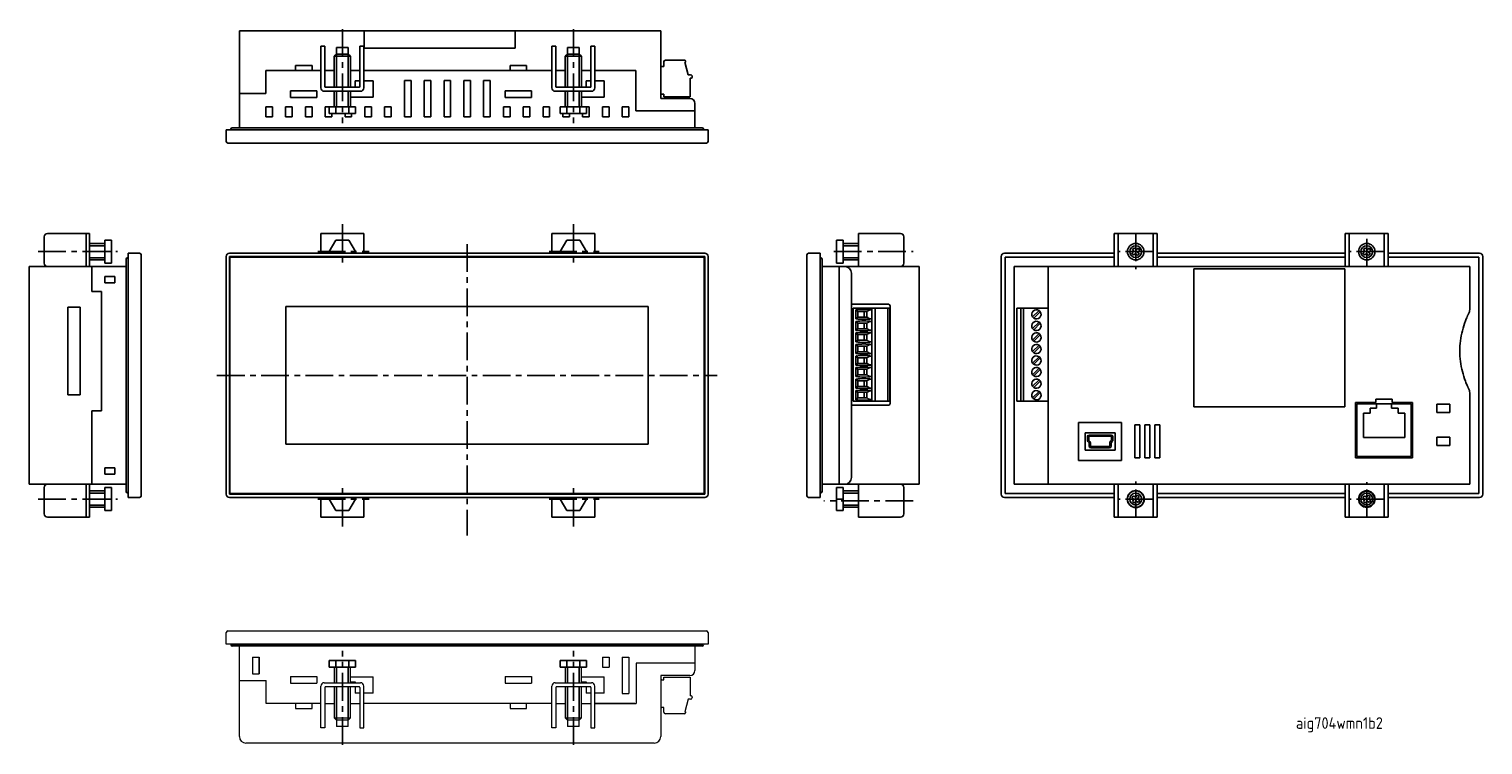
# Model space of a CAD drawing. Header units: millimetres. Extents: x 365 to 806, y 35 to 252.
import ezdxf

# ---------------------------------------------------------------- set-up
doc = ezdxf.new("R2010")
doc.units = ezdxf.units.MM
doc.linetypes.add('CENTER', pattern=[13.421505, 8.388441, -1.677688, 1.677688, -1.677688])
doc.layers.get('0').update_dxf_attribs({"plot": 0})
doc.styles.get("Standard").update_dxf_attribs({"font": 'isocp.shx', "bigfont": 'extfont.shx'})

msp = doc.modelspace()

# ---------------------------------------------------------------- linework, layer by layer
for p, q in [((429.18, 221.88), (429.18, 251.28)), ((429.18, 251.28), (556.88, 251.28)), ((466.98, 251.28), (466.98, 249.8)), ((512.78, 246.08), (512.78, 251.28)), ((556.88, 251.28), (556.88, 230.78)), ((466.98, 249.8), (466.98, 246.08)), ((455.08, 246.68), (453.88, 246.68)), ((453.88, 246.68), (453.88, 233.98)), ((455.08, 234.38), (455.08, 246.68)), ((458.58, 244.28), (457.88, 243.58)), ((457.88, 243.58), (457.88, 234.18)), ((462.88, 243.58), (457.88, 243.58)), ((458.58, 246.28), (458.58, 244.28)), ((458.58, 246.28), (462.18, 246.28)), ((458.58, 244.28), (462.18, 244.28)), ((462.18, 244.28), (462.18, 246.28)), ((462.88, 243.58), (462.18, 244.28)), ((462.88, 234.18), (462.88, 243.58)), ((465.68, 246.68), (466.88, 246.68)), ((465.68, 234.38), (465.68, 246.68)), ((466.88, 246.68), (466.88, 233.98)), ((512.78, 246.08), (466.98, 246.08)), ((525.08, 246.68), (523.88, 246.68)), ((523.88, 246.68), (523.88, 233.98)), ((525.08, 234.38), (525.08, 246.68)), ((528.58, 244.28), (527.88, 243.58)), ((527.88, 243.58), (527.88, 234.18)), ((532.88, 243.58), (527.88, 243.58)), ((528.58, 246.28), (528.58, 244.28)), ((528.58, 246.28), (532.18, 246.28)), ((528.58, 244.28), (532.18, 244.28)), ((532.18, 244.28), (532.18, 246.28)), ((532.88, 243.58), (532.18, 244.28)), ((532.88, 234.18), (532.88, 243.58)), ((535.68, 246.68), (536.88, 246.68)), ((535.68, 234.38), (535.68, 246.68)), ((536.88, 246.68), (536.88, 233.98)), ((564.08, 242.38), (558.28, 242.38)), ((437.18, 232.28), (437.18, 239.28)), ((437.18, 239.28), (453.88, 239.28)), ((446.18, 240.78), (451.18, 240.78)), ((446.18, 239.28), (446.18, 240.78)), ((451.18, 240.78), (451.18, 239.28)), ((455.08, 239.28), (457.88, 239.28)), ((462.88, 239.28), (465.68, 239.28)), ((466.88, 239.28), (523.88, 239.28)), ((511.18, 240.78), (516.18, 240.78)), ((511.18, 239.28), (511.18, 240.78)), ((516.18, 240.78), (516.18, 239.28)), ((525.08, 239.28), (527.88, 239.28)), ((532.88, 239.28), (535.68, 239.28)), ((536.88, 239.28), (549.28, 239.28)), ((549.28, 239.28), (549.28, 227.08)), ((557.78, 240.48), (556.88, 240.48)), ((557.78, 241.88), (557.78, 240.48)), ((564.38, 241.78), (564.16, 241.78)), ((565.18, 237.98), (564.16, 241.78)), ((564.38, 242.08), (564.38, 241.78)), ((565.18, 237.98), (565.88, 237.98)), ((455.28, 234.18), (465.48, 234.18)), ((465.68, 236.18), (464.23, 236.18)), ((464.23, 234.18), (464.23, 236.18)), ((469.73, 236.18), (466.88, 236.18)), ((469.73, 236.18), (469.73, 231.18)), ((479.18, 236.28), (479.18, 225.28)), ((479.18, 236.28), (481.18, 236.28)), ((481.18, 236.28), (481.18, 225.28)), ((485.18, 236.28), (485.18, 225.28)), ((485.18, 236.28), (487.18, 236.28)), ((487.18, 236.28), (487.18, 225.28)), ((491.18, 236.28), (491.18, 225.28)), ((491.18, 236.28), (493.18, 236.28)), ((493.18, 236.28), (493.18, 225.28)), ((497.18, 236.28), (497.18, 225.28)), ((497.18, 236.28), (499.18, 236.28)), ((499.18, 236.28), (499.18, 225.28)), ((503.18, 236.28), (503.18, 225.28)), ((503.18, 236.28), (505.18, 236.28)), ((505.18, 236.28), (505.18, 225.28)), ((525.28, 234.18), (535.48, 234.18)), ((535.68, 236.18), (534.23, 236.18)), ((534.23, 234.18), (534.23, 236.18)), ((539.73, 236.18), (536.88, 236.18)), ((539.73, 236.18), (539.73, 231.18)), ((565.78, 236.98), (566.08, 236.98)), ((565.78, 231.28), (565.78, 236.98)), ((566.38, 237.48), (566.38, 237.28)), ((437.18, 232.28), (429.18, 232.28)), ((444.68, 231.08), (444.68, 233.08)), ((452.68, 233.08), (444.68, 233.08)), ((444.68, 231.08), (452.68, 231.08)), ((444.73, 231.08), (444.69, 231.18)), ((452.67, 231.18), (452.64, 231.08)), ((452.68, 231.08), (452.68, 233.08)), ((465.88, 232.98), (454.88, 232.98)), ((457.88, 232.98), (457.88, 228.28)), ((462.88, 228.28), (462.88, 232.98)), ((462.88, 231.18), (469.73, 231.18)), ((509.68, 231.08), (509.68, 233.08)), ((517.68, 233.08), (509.68, 233.08)), ((509.68, 231.08), (517.68, 231.08)), ((517.67, 231.18), (517.64, 231.08)), ((517.68, 231.08), (517.68, 233.08)), ((535.88, 232.98), (524.88, 232.98)), ((527.88, 232.98), (527.88, 228.28)), ((532.88, 228.28), (532.88, 232.98)), ((532.88, 231.18), (539.73, 231.18)), ((556.88, 230.78), (565.68, 230.78)), ((557.78, 232.08), (557.18, 232.08)), ((557.78, 232.08), (557.78, 231.28)), ((565.78, 231.28), (557.78, 231.28)), ((567.18, 229.28), (567.18, 227.08)), ((437.18, 228.28), (437.18, 225.28)), ((437.18, 228.28), (439.18, 228.28)), ((437.18, 225.28), (439.18, 225.28)), ((439.18, 228.28), (439.18, 225.28)), ((443.18, 228.28), (443.18, 225.28)), ((443.18, 228.28), (445.18, 228.28)), ((443.18, 225.28), (445.18, 225.28)), ((445.18, 228.28), (445.18, 225.28)), ((449.18, 228.28), (449.18, 225.28)), ((449.18, 228.28), (451.18, 228.28)), ((449.18, 225.28), (451.18, 225.28)), ((451.18, 228.28), (451.18, 225.28)), ((455.18, 228.28), (464.38, 228.28)), ((455.18, 228.28), (455.18, 225.28)), ((455.18, 225.28), (457.18, 225.28)), ((456.38, 228.28), (456.38, 226.28)), ((456.38, 226.28), (458.4, 226.28)), ((457.18, 226.28), (457.18, 225.28)), ((458.4, 228.28), (458.4, 226.28)), ((458.4, 226.28), (462.36, 226.28)), ((461.18, 226.28), (461.18, 225.28)), ((461.18, 225.28), (463.18, 225.28)), ((462.36, 228.28), (462.36, 226.28)), ((462.36, 226.28), (464.38, 226.28)), ((463.18, 226.28), (463.18, 225.28)), ((464.38, 228.28), (464.38, 226.28)), ((467.18, 228.28), (467.18, 225.28)), ((467.18, 228.28), (469.18, 228.28)), ((467.18, 225.28), (469.18, 225.28)), ((469.18, 228.28), (469.18, 225.28)), ((473.18, 228.28), (473.18, 225.28)), ((473.18, 228.28), (475.18, 228.28)), ((473.18, 225.28), (475.18, 225.28)), ((475.18, 228.28), (475.18, 225.28)), ((479.18, 225.28), (481.18, 225.28)), ((485.18, 225.28), (487.18, 225.28)), ((491.18, 225.28), (493.18, 225.28)), ((497.18, 225.28), (499.18, 225.28)), ((503.18, 225.28), (505.18, 225.28)), ((509.18, 228.28), (509.18, 225.28)), ((509.18, 228.28), (511.18, 228.28)), ((509.18, 225.28), (511.18, 225.28)), ((511.18, 228.28), (511.18, 225.28)), ((515.18, 228.28), (515.18, 225.28)), ((515.18, 228.28), (517.18, 228.28)), ((515.18, 225.28), (517.18, 225.28)), ((517.18, 228.28), (517.18, 225.28)), ((521.18, 228.28), (521.18, 225.28)), ((521.18, 228.28), (523.18, 228.28)), ((521.18, 225.28), (523.18, 225.28)), ((523.18, 228.28), (523.18, 225.28)), ((526.38, 228.28), (526.38, 226.28)), ((526.38, 228.28), (528.4, 228.28)), ((526.38, 226.28), (528.4, 226.28)), ((526.72, 228.28), (535.18, 228.28)), ((527.18, 226.28), (527.18, 225.28)), ((527.18, 225.28), (529.18, 225.28)), ((528.4, 228.28), (528.4, 226.28)), ((528.4, 226.28), (532.36, 226.28)), ((529.18, 226.28), (529.18, 225.28)), ((532.36, 228.28), (532.36, 226.28)), ((532.36, 228.28), (534.38, 228.28)), ((532.36, 226.28), (534.38, 226.28)), ((533.18, 226.28), (533.18, 225.28)), ((533.18, 225.28), (535.18, 225.28)), ((534.38, 228.28), (534.38, 226.28)), ((535.18, 228.28), (535.18, 225.28)), ((539.18, 228.28), (539.18, 225.28)), ((539.18, 228.28), (541.18, 228.28)), ((539.18, 225.28), (541.18, 225.28)), ((541.18, 228.28), (541.18, 225.28)), ((545.18, 228.28), (545.18, 225.28)), ((545.18, 228.28), (547.18, 228.28)), ((545.18, 225.28), (547.18, 225.28)), ((547.18, 228.28), (547.18, 225.28)), ((567.18, 227.08), (549.28, 227.08)), ((567.18, 227.08), (567.18, 221.88)), ((571.18, 221.28), (425.18, 221.28)), ((425.18, 217.78), (425.18, 221.28)), ((426.58, 221.48), (426.58, 221.28)), ((426.98, 221.88), (569.38, 221.88)), ((569.78, 221.48), (569.78, 221.28)), ((571.18, 221.28), (571.18, 217.78)), ((425.68, 217.28), (570.68, 217.28)), ((371.05, 189.87), (383.75, 189.87)), ((382.75, 189.87), (382.75, 179.87)), ((383.75, 179.87), (383.75, 189.87)), ((453.88, 189.87), (466.88, 189.87)), ((453.88, 189.87), (453.88, 183.87)), ((466.88, 189.87), (466.88, 183.87)), ((523.88, 189.87), (536.88, 189.87)), ((523.88, 189.87), (523.88, 183.87)), ((536.88, 189.87), (536.88, 183.87)), ((629.53, 189.87), (616.83, 189.87)), ((616.83, 179.87), (616.83, 189.87)), ((694.29, 179.87), (694.29, 189.87)), ((707.29, 189.87), (694.29, 189.87)), ((695.49, 179.87), (695.49, 189.87)), ((706.09, 179.87), (706.09, 189.87)), ((707.29, 179.87), (707.29, 189.87)), ((764.29, 179.87), (764.29, 189.87)), ((777.29, 189.87), (764.29, 189.87)), ((765.49, 179.87), (765.49, 189.87)), ((776.09, 179.87), (776.09, 189.87)), ((777.29, 179.87), (777.29, 189.87)), ((370.05, 180.87), (370.05, 188.87)), ((388.45, 186.87), (383.75, 186.87)), ((390.45, 187.87), (388.45, 187.87)), ((388.45, 187.87), (388.45, 180.87)), ((390.45, 187.87), (390.45, 180.87)), ((456.38, 184.37), (458.4, 187.87)), ((458.4, 187.87), (462.36, 187.87)), ((462.36, 187.87), (464.38, 184.37)), ((526.38, 184.37), (528.4, 187.87)), ((528.4, 187.87), (532.36, 187.87)), ((532.36, 187.87), (534.38, 184.37)), ((612.13, 187.87), (610.13, 187.87)), ((610.13, 187.87), (610.13, 180.87)), ((612.13, 187.87), (612.13, 180.87)), ((616.83, 186.87), (612.13, 186.87)), ((630.53, 180.87), (630.53, 188.87)), ((699.76, 185.1), (700.41, 185.57)), ((699.76, 185.1), (700.23, 184.45)), ((700.41, 185.57), (700.88, 184.93)), ((700.88, 184.93), (701.52, 185.4)), ((701.52, 185.4), (702, 184.75)), ((769.76, 185.1), (770.41, 185.57)), ((769.76, 185.1), (770.23, 184.45)), ((770.41, 185.57), (770.88, 184.93)), ((770.88, 184.93), (771.52, 185.4)), ((771.52, 185.4), (772, 184.75)), ((383.75, 181.87), (388.45, 181.87)), ((390.45, 184.37), (388.45, 184.37)), ((390.45, 180.87), (388.45, 180.87)), ((394.85, 111.67), (394.85, 182.07)), ((395.25, 182.47), (395.45, 182.56)), ((395.45, 109.87), (395.45, 183.87)), ((395.45, 183.87), (398.95, 183.87)), ((399.45, 183.37), (399.45, 110.37)), ((425.18, 110.87), (425.18, 182.87)), ((426.18, 183.87), (570.18, 183.87)), ((570.18, 182.87), (426.18, 182.87)), ((426.18, 182.87), (426.18, 110.87)), ((570.03, 182.72), (426.33, 182.72)), ((426.33, 182.72), (426.33, 111.02)), ((456.67, 183.87), (456.38, 184.37)), ((464.38, 184.37), (464.09, 183.87)), ((526.67, 183.87), (526.38, 184.37)), ((534.38, 184.37), (534.09, 183.87)), ((570.03, 111.02), (570.03, 182.72)), ((570.18, 110.87), (570.18, 182.87)), ((571.18, 182.87), (571.18, 110.87)), ((601.13, 110.37), (601.13, 183.37)), ((601.63, 183.87), (605.13, 183.87)), ((605.13, 109.87), (605.13, 183.87)), ((605.33, 182.47), (605.13, 182.56)), ((605.73, 182.07), (605.73, 111.67)), ((612.13, 184.37), (610.13, 184.37)), ((612.13, 180.87), (610.13, 180.87)), ((612.13, 181.87), (616.83, 181.87)), ((659.99, 182.87), (659.99, 110.87)), ((660.99, 183.87), (694.29, 183.87)), ((694.29, 182.67), (661.19, 182.67)), ((661.19, 182.67), (661.19, 111.07)), ((699.59, 183.98), (700.23, 184.45)), ((699.59, 183.98), (700.06, 183.33)), ((700.06, 183.33), (700.71, 183.81)), ((700.71, 183.81), (701.18, 183.16)), ((701.18, 183.16), (701.82, 183.64)), ((701.35, 184.28), (702, 184.75)), ((701.35, 184.28), (701.82, 183.64)), ((707.29, 183.87), (764.29, 183.87)), ((764.29, 182.67), (707.29, 182.67)), ((769.59, 183.98), (770.23, 184.45)), ((769.59, 183.98), (770.06, 183.33)), ((770.06, 183.33), (770.71, 183.81)), ((770.71, 183.81), (771.18, 183.16)), ((771.18, 183.16), (771.82, 183.64)), ((771.35, 184.28), (772, 184.75)), ((771.35, 184.28), (771.82, 183.64)), ((777.29, 183.87), (804.99, 183.87)), ((804.79, 182.67), (777.29, 182.67)), ((804.79, 111.07), (804.79, 182.67)), ((805.99, 110.87), (805.99, 182.87)), ((365.45, 179.87), (394.85, 179.87)), ((365.45, 179.87), (365.45, 113.87)), ((384.45, 179.87), (384.45, 177.87)), ((384.45, 177.87), (384.45, 172.32)), ((384.45, 172.32), (384.45, 177.87)), ((388.45, 176.87), (391.45, 176.87)), ((388.45, 176.87), (388.45, 174.87)), ((391.45, 176.87), (391.45, 174.87)), ((605.73, 179.87), (635.13, 179.87)), ((610.93, 179.87), (610.93, 113.87)), ((614.63, 177.87), (614.63, 115.87)), ((635.13, 179.87), (635.13, 113.87)), ((663.99, 179.87), (801.99, 179.87)), ((663.99, 113.87), (663.99, 179.87)), ((674.29, 113.87), (674.29, 179.87)), ((718.39, 179.12), (718.39, 137.37)), ((718.39, 179.12), (764.19, 179.12)), ((764.19, 137.37), (764.19, 179.12)), ((801.99, 179.87), (801.99, 166.83)), ((387.35, 172.32), (384.45, 172.32)), ((387.35, 172.32), (387.35, 136.12)), ((388.45, 174.87), (391.45, 174.87)), ((377.2, 167.52), (377.2, 140.92)), ((377.2, 167.52), (380.9, 167.52)), ((380.9, 167.52), (380.9, 140.92)), ((553.08, 167.77), (443.28, 167.77)), ((443.28, 167.77), (443.28, 125.97)), ((553.08, 125.97), (553.08, 167.77)), ((610.93, 126.17), (610.93, 167.57)), ((625.83, 168.42), (614.63, 168.42)), ((626.33, 138.32), (626.33, 167.92)), ((615.13, 167.22), (626.23, 167.22)), ((615.13, 139.02), (615.13, 167.22)), ((615.99, 164), (615.99, 166.73)), ((615.99, 160.5), (615.99, 163.23)), ((616.49, 166.23), (616.35, 166.59)), ((616.35, 164.14), (616.49, 164.51)), ((616.49, 162.73), (616.35, 163.09)), ((616.53, 166.23), (616.53, 164.51)), ((618.53, 164.51), (618.53, 166.23)), ((619.28, 166.23), (619.28, 164.51)), ((620.09, 166.62), (620.58, 166.71)), ((620.58, 164.02), (620.09, 164.11)), ((620.09, 163.12), (620.58, 163.21)), ((620.83, 167.22), (620.83, 139.02)), ((621.83, 167.22), (621.83, 139.02)), ((625.63, 139.02), (625.63, 167.22)), ((626.23, 167.22), (626.23, 139.02)), ((664.79, 167.22), (674.29, 167.22)), ((664.79, 167.22), (664.79, 139.02)), ((665.99, 167.22), (665.99, 139.02)), ((666.79, 167.22), (666.79, 139.02)), ((671.49, 166.52), (669.54, 164.57)), ((671.49, 163.02), (669.54, 161.07)), ((669.9, 164.22), (671.84, 166.16)), ((801.99, 166.83), (801.99, 166.72)), ((615.99, 157), (615.99, 159.73)), ((616.35, 160.64), (616.49, 161.01)), ((616.49, 159.23), (616.35, 159.59)), ((616.53, 162.73), (616.53, 161.01)), ((616.53, 159.23), (616.53, 157.51)), ((618.53, 161.01), (618.53, 162.73)), ((618.53, 157.51), (618.53, 159.23)), ((619.28, 162.73), (619.28, 161.01)), ((619.28, 159.23), (619.28, 157.51)), ((620.58, 160.52), (620.09, 160.61)), ((620.09, 159.62), (620.58, 159.71)), ((671.49, 159.52), (669.54, 157.57)), ((669.9, 160.72), (671.84, 162.66)), ((669.9, 157.22), (671.84, 159.16)), ((615.99, 153.5), (615.99, 156.23)), ((616.35, 157.14), (616.49, 157.51)), ((616.49, 155.73), (616.35, 156.09)), ((616.53, 155.73), (616.53, 154.01)), ((618.53, 154.01), (618.53, 155.73)), ((619.28, 155.73), (619.28, 154.01)), ((620.58, 157.02), (620.09, 157.11)), ((620.09, 156.12), (620.58, 156.21)), ((671.49, 156.02), (669.54, 154.07)), ((669.9, 153.72), (671.84, 155.66)), ((615.99, 150), (615.99, 152.73)), ((616.35, 153.64), (616.49, 154.01)), ((616.49, 152.23), (616.35, 152.59)), ((616.35, 150.14), (616.49, 150.51)), ((616.53, 152.23), (616.53, 150.51)), ((618.53, 150.51), (618.53, 152.23)), ((619.28, 152.23), (619.28, 150.51)), ((620.58, 153.52), (620.09, 153.61)), ((620.09, 152.62), (620.58, 152.71)), ((620.58, 150.02), (620.09, 150.11)), ((671.49, 152.52), (669.54, 150.57)), ((669.9, 150.22), (671.84, 152.16)), ((615.99, 146.5), (615.99, 149.23)), ((615.99, 143), (615.99, 145.73)), ((616.49, 148.73), (616.35, 149.09)), ((616.35, 146.64), (616.49, 147.01)), ((616.49, 145.23), (616.35, 145.59)), ((616.53, 148.73), (616.53, 147.01)), ((618.53, 147.01), (618.53, 148.73)), ((619.28, 148.73), (619.28, 147.01)), ((620.09, 149.12), (620.58, 149.21)), ((620.58, 146.52), (620.09, 146.61)), ((620.09, 145.62), (620.58, 145.71)), ((671.49, 149.02), (669.54, 147.07)), ((671.49, 145.52), (669.54, 143.57)), ((669.9, 146.72), (671.84, 148.66)), ((615.99, 139.5), (615.99, 142.23)), ((616.35, 143.14), (616.49, 143.51)), ((616.49, 141.73), (616.35, 142.09)), ((616.53, 145.23), (616.53, 143.51)), ((616.53, 141.73), (616.53, 140.01)), ((618.53, 143.51), (618.53, 145.23)), ((618.53, 140.01), (618.53, 141.73)), ((619.28, 145.23), (619.28, 143.51)), ((619.28, 141.73), (619.28, 140.01)), ((620.58, 143.02), (620.09, 143.11)), ((620.09, 142.12), (620.58, 142.21)), ((671.49, 142.02), (669.54, 140.07)), ((669.9, 143.22), (671.84, 145.16)), ((669.9, 139.72), (671.84, 141.66)), ((801.99, 141.72), (801.99, 141.6)), ((801.99, 141.61), (801.99, 113.87)), ((377.2, 140.92), (380.9, 140.92)), ((614.63, 137.82), (625.83, 137.82)), ((615.13, 139.02), (626.23, 139.02)), ((616.35, 139.64), (616.49, 140.01)), ((620.58, 139.52), (620.09, 139.61)), ((664.79, 139.02), (674.29, 139.02)), ((718.39, 137.37), (764.19, 137.37)), ((773.54, 138.67), (767.39, 138.67)), ((767.39, 138.67), (767.39, 121.87)), ((767.79, 138.27), (767.79, 122.27)), ((784.29, 138.27), (767.79, 138.27)), ((771.79, 136.91), (771.79, 135.41)), ((773.79, 136.91), (771.79, 136.91)), ((773.54, 139.67), (773.54, 138.67)), ((778.54, 139.67), (773.54, 139.67)), ((773.79, 138.27), (773.79, 136.91)), ((778.29, 136.91), (778.29, 138.27)), ((780.29, 136.91), (778.29, 136.91)), ((778.54, 138.67), (778.54, 139.67)), ((784.69, 138.67), (778.54, 138.67)), ((780.29, 135.41), (780.29, 136.91)), ((784.29, 122.27), (784.29, 138.27)), ((784.69, 121.87), (784.69, 138.67)), ((795.99, 138.12), (791.99, 138.12)), ((791.99, 138.12), (791.99, 135.62)), ((795.99, 135.62), (795.99, 138.12)), ((384.45, 136.12), (384.45, 113.87)), ((384.45, 136.12), (384.45, 113.87)), ((384.45, 136.12), (387.35, 136.12)), ((696.49, 132.59), (683.49, 132.59)), ((683.49, 132.59), (683.49, 121.09)), ((696.49, 121.09), (696.49, 132.59)), ((771.79, 135.41), (769.79, 135.41)), ((769.79, 135.41), (769.79, 128.02)), ((782.29, 135.41), (780.29, 135.41)), ((782.29, 128.02), (782.29, 135.41)), ((791.99, 135.62), (795.99, 135.62)), ((685.44, 129.49), (685.44, 124.19)), ((694.54, 129.49), (685.44, 129.49)), ((686.14, 128.29), (686.14, 127.22)), ((686.54, 128.29), (686.54, 127.22)), ((693.34, 128.79), (686.64, 128.79)), ((693.34, 128.39), (686.64, 128.39)), ((693.44, 127.22), (693.44, 128.29)), ((693.84, 127.22), (693.84, 128.29)), ((694.54, 124.19), (694.54, 129.49)), ((702.04, 131.87), (700.54, 131.87)), ((700.54, 131.87), (700.54, 121.87)), ((702.04, 121.87), (702.04, 131.87)), ((705.04, 131.87), (703.54, 131.87)), ((703.54, 131.87), (703.54, 121.87)), ((705.04, 121.87), (705.04, 131.87)), ((708.04, 131.87), (706.54, 131.87)), ((706.54, 131.87), (706.54, 121.87)), ((708.04, 121.87), (708.04, 131.87)), ((769.79, 128.02), (782.29, 128.02)), ((795.99, 128.12), (791.99, 128.12)), ((791.99, 128.12), (791.99, 125.62)), ((795.99, 125.62), (795.99, 128.12)), ((443.28, 125.97), (553.08, 125.97)), ((685.44, 124.19), (694.54, 124.19)), ((686.62, 126.54), (686.29, 126.87)), ((686.9, 126.82), (686.57, 127.15)), ((686.65, 125.39), (686.65, 126.47)), ((687.05, 125.39), (687.05, 126.47)), ((687.15, 125.29), (692.84, 125.29)), ((687.15, 124.89), (689.98, 124.89)), ((689.98, 124.89), (690, 124.89)), ((690, 124.89), (692.84, 124.89)), ((692.94, 126.47), (692.94, 125.39)), ((693.42, 127.15), (693.09, 126.82)), ((693.34, 126.47), (693.34, 125.39)), ((693.7, 126.87), (693.37, 126.54)), ((791.99, 125.62), (795.99, 125.62)), ((683.49, 121.09), (696.49, 121.09)), ((700.54, 121.87), (702.04, 121.87)), ((703.54, 121.87), (705.04, 121.87)), ((706.54, 121.87), (708.04, 121.87)), ((767.39, 121.87), (784.69, 121.87)), ((767.79, 122.27), (784.29, 122.27)), ((388.45, 118.87), (391.45, 118.87)), ((388.45, 118.87), (388.45, 116.87)), ((388.45, 116.87), (391.45, 116.87)), ((391.45, 118.87), (391.45, 116.87)), ((394.85, 113.87), (365.45, 113.87)), ((370.05, 112.87), (370.05, 104.87)), ((382.75, 103.87), (382.75, 113.87)), ((383.75, 113.87), (383.75, 103.87)), ((388.45, 111.87), (383.75, 111.87)), ((390.45, 112.87), (388.45, 112.87)), ((388.45, 112.87), (388.45, 109.37)), ((390.45, 112.87), (390.45, 109.37)), ((395.45, 111.18), (395.25, 111.27)), ((426.18, 110.87), (570.18, 110.87)), ((426.33, 111.02), (570.03, 111.02)), ((605.13, 111.18), (605.33, 111.27)), ((635.13, 113.87), (605.73, 113.87)), ((612.13, 112.87), (610.13, 112.87)), ((610.13, 112.87), (610.13, 105.87)), ((612.13, 112.87), (612.13, 105.87)), ((616.83, 111.87), (612.13, 111.87)), ((616.83, 113.87), (616.83, 103.87)), ((630.53, 112.87), (630.53, 104.87)), ((661.19, 111.07), (694.29, 111.07)), ((801.99, 113.87), (663.99, 113.87)), ((694.29, 113.87), (694.29, 103.87)), ((695.49, 103.87), (695.49, 113.87)), ((700.06, 110.4), (699.59, 109.75)), ((700.06, 110.4), (700.71, 109.93)), ((701.18, 110.57), (700.71, 109.93)), ((701.18, 110.57), (701.82, 110.1)), ((706.09, 103.87), (706.09, 113.87)), ((707.29, 113.87), (707.29, 103.87)), ((707.29, 111.07), (764.29, 111.07)), ((764.29, 113.87), (764.29, 103.87)), ((765.49, 113.87), (765.49, 103.87)), ((770.06, 110.4), (769.59, 109.75)), ((770.06, 110.4), (770.71, 109.93)), ((771.18, 110.57), (770.71, 109.93)), ((771.18, 110.57), (771.82, 110.1)), ((776.09, 113.87), (776.09, 103.87)), ((777.29, 113.87), (777.29, 103.87)), ((777.29, 111.07), (804.79, 111.07)), ((383.75, 106.87), (388.45, 106.87)), ((390.45, 109.37), (388.45, 109.37)), ((388.45, 109.37), (388.45, 105.87)), ((390.45, 105.87), (388.45, 105.87)), ((390.45, 109.37), (390.45, 105.87)), ((398.95, 109.87), (395.45, 109.87)), ((570.18, 109.87), (426.18, 109.87)), ((453.88, 103.87), (453.88, 109.87)), ((456.38, 109.37), (456.67, 109.87)), ((458.4, 105.87), (456.38, 109.37)), ((462.36, 105.87), (458.4, 105.87)), ((464.38, 109.37), (462.36, 105.87)), ((464.09, 109.87), (464.38, 109.37)), ((466.88, 103.87), (466.88, 109.87)), ((523.88, 103.87), (523.88, 109.87)), ((526.38, 109.37), (526.67, 109.87)), ((528.4, 105.87), (526.38, 109.37)), ((532.36, 105.87), (528.4, 105.87)), ((534.38, 109.37), (532.36, 105.87)), ((534.09, 109.87), (534.38, 109.37)), ((536.88, 103.87), (536.88, 109.87)), ((605.13, 109.87), (601.63, 109.87)), ((612.13, 109.37), (610.13, 109.37)), ((612.13, 105.87), (610.13, 105.87)), ((612.13, 106.87), (616.83, 106.87)), ((660.99, 109.87), (694.29, 109.87)), ((699.59, 109.75), (700.23, 109.28)), ((700.23, 109.28), (699.76, 108.64)), ((699.76, 108.64), (700.41, 108.16)), ((700.88, 108.81), (700.41, 108.16)), ((700.88, 108.81), (701.52, 108.33)), ((701.82, 110.1), (701.35, 109.45)), ((701.35, 109.45), (702, 108.98)), ((702, 108.98), (701.52, 108.33)), ((707.29, 109.87), (764.29, 109.87)), ((769.59, 109.75), (770.23, 109.28)), ((770.23, 109.28), (769.76, 108.64)), ((769.76, 108.64), (770.41, 108.16)), ((770.88, 108.81), (770.41, 108.16)), ((770.88, 108.81), (771.52, 108.33)), ((771.82, 110.1), (771.35, 109.45)), ((771.35, 109.45), (772, 108.98)), ((772, 108.98), (771.52, 108.33)), ((777.29, 109.87), (804.99, 109.87)), ((371.05, 103.87), (383.75, 103.87)), ((466.88, 103.87), (453.88, 103.87)), ((536.88, 103.87), (523.88, 103.87)), ((629.53, 103.87), (616.83, 103.87)), ((694.29, 103.87), (707.29, 103.87)), ((764.29, 103.87), (777.29, 103.87)), ((435.18, 61.4), (435.18, 56.4)), ((456.38, 60.4), (456.38, 58.4)), ((456.38, 60.4), (458.4, 60.4)), ((456.38, 58.4), (458.4, 58.4)), ((458.4, 60.4), (458.4, 58.4)), ((458.4, 60.4), (462.36, 60.4)), ((458.4, 58.4), (462.36, 58.4)), ((462.36, 60.4), (462.36, 58.4)), ((462.36, 60.4), (464.38, 60.4)), ((462.36, 58.4), (464.38, 58.4)), ((464.38, 60.4), (464.38, 58.4)), ((526.38, 60.4), (526.38, 58.4)), ((526.38, 60.4), (528.4, 60.4)), ((526.38, 58.4), (528.4, 58.4)), ((528.4, 60.4), (528.4, 58.4)), ((528.4, 60.4), (532.36, 60.4)), ((528.4, 58.4), (532.36, 58.4)), ((532.36, 60.4), (532.36, 58.4)), ((532.36, 60.4), (534.38, 60.4)), ((532.36, 58.4), (534.38, 58.4)), ((534.38, 60.4), (534.38, 58.4))]:
    msp.add_line(p, q)
at = {"color": 4, "linetype": 'CENTER'}
for p, q in [((460.38, 251.84), (460.38, 223.32)), ((530.38, 251.84), (530.38, 223.32)), ((460.38, 192.66), (460.38, 181.07)), ((530.38, 192.66), (530.38, 181.07)), ((700.79, 189.87), (700.79, 179.07)), ((770.79, 179.87), (770.79, 189.66)), ((498.18, 186.66), (498.18, 98.37)), ((368.22, 184.37), (392.24, 184.37)), ((452.92, 184.37), (468.47, 184.37)), ((523.01, 184.37), (538.2, 184.37)), ((609.33, 184.37), (633.32, 184.37)), ((706.09, 184.37), (695.5, 184.37)), ((776.09, 184.37), (765.5, 184.37)), ((422.39, 146.87), (573.98, 146.87)), ((700.79, 103.87), (700.79, 114.74)), ((460.38, 101.07), (460.38, 112.66)), ((530.38, 101.07), (530.38, 112.66)), ((770.79, 103.87), (770.79, 114.53)), ((368.22, 109.37), (392.24, 109.37)), ((452.92, 109.37), (468.47, 109.37)), ((523.01, 109.37), (538.2, 109.37)), ((633.32, 108.87), (606.24, 108.87)), ((706.09, 109.37), (695.41, 109.37)), ((776.09, 109.37), (765.63, 109.37)), ((460.38, 34.84), (460.38, 63.36)), ((530.38, 34.84), (530.38, 63.36))]:
    msp.add_line(p, q, dxfattribs=at)
at = {"color": 2}
for p, q in [((458.58, 244.28), (458.58, 234.18)), ((462.18, 244.28), (462.18, 234.18)), ((528.58, 244.28), (528.58, 234.18)), ((532.18, 244.28), (532.18, 234.18)), ((458.58, 232.98), (458.58, 228.28)), ((462.18, 232.98), (462.18, 228.28)), ((528.58, 232.98), (528.58, 228.28)), ((532.18, 232.98), (532.18, 228.28)), ((388.45, 186.13), (383.75, 186.13)), ((616.83, 186.13), (612.13, 186.13)), ((388.45, 182.53), (383.75, 182.53)), ((616.83, 182.53), (612.13, 182.53)), ((388.45, 111.13), (383.75, 111.13)), ((616.83, 111.13), (612.13, 111.13)), ((388.45, 107.53), (383.75, 107.53)), ((616.83, 107.53), (612.13, 107.53)), ((458.58, 53.7), (458.58, 58.4)), ((462.18, 53.7), (462.18, 58.4)), ((528.58, 53.7), (528.58, 58.4)), ((532.18, 53.7), (532.18, 58.4)), ((458.58, 42.4), (458.58, 52.5)), ((462.18, 42.4), (462.18, 52.5)), ((528.58, 42.4), (528.58, 52.5)), ((532.18, 42.4), (532.18, 52.5))]:
    msp.add_line(p, q, dxfattribs=at)
at = {"lineweight": 15}
for p, q in [((425.18, 65.4), (425.18, 68.9)), ((425.68, 69.4), (570.68, 69.4)), ((571.18, 68.9), (571.18, 65.4)), ((571.18, 65.4), (425.18, 65.4)), ((426.49, 65.4), (426.58, 65.2)), ((569.78, 65.2), (426.58, 65.2)), ((569.38, 64.8), (426.98, 64.8)), ((429.18, 37.4), (429.18, 64.8)), ((567.18, 64.8), (567.18, 57.4)), ((569.87, 65.4), (569.78, 65.2)), ((433.18, 61.4), (435.18, 61.4)), ((433.18, 61.4), (433.18, 56.4)), ((457.88, 58.4), (457.88, 53.7)), ((462.88, 53.7), (462.88, 58.4)), ((527.88, 58.4), (527.88, 53.7)), ((532.88, 53.7), (532.88, 58.4)), ((539.18, 61.4), (539.18, 58.4)), ((539.18, 61.4), (541.18, 61.4)), ((539.18, 58.4), (541.18, 58.4)), ((541.18, 61.4), (541.18, 58.4)), ((545.18, 61.4), (545.18, 50.4)), ((545.18, 61.4), (547.18, 61.4)), ((547.18, 61.4), (547.18, 50.4)), ((549.38, 59.6), (549.38, 47.4)), ((567.18, 59.6), (549.38, 59.6)), ((429.18, 54.4), (437.28, 54.4)), ((433.18, 56.4), (435.18, 56.4)), ((437.28, 47.4), (437.28, 54.4)), ((444.68, 55.6), (452.68, 55.6)), ((444.68, 55.6), (444.68, 53.6)), ((444.68, 53.6), (452.68, 53.6)), ((452.68, 55.6), (452.68, 53.6)), ((454.88, 53.7), (465.88, 53.7)), ((462.88, 55.5), (469.73, 55.5)), ((462.88, 54), (464.23, 54)), ((464.23, 54), (464.23, 53.7)), ((469.73, 50.5), (469.73, 55.5)), ((509.68, 55.6), (517.68, 55.6)), ((509.68, 55.6), (509.68, 53.6)), ((509.68, 53.6), (517.68, 53.6)), ((517.68, 55.6), (517.68, 53.6)), ((524.88, 53.7), (535.88, 53.7)), ((532.88, 55.5), (539.73, 55.5)), ((532.88, 54), (534.23, 54)), ((534.23, 54), (534.23, 53.7)), ((539.73, 50.5), (539.73, 55.5)), ((556.88, 55.9), (556.88, 37.4)), ((565.68, 55.9), (556.88, 55.9)), ((557.18, 54.6), (557.78, 54.6)), ((557.78, 54.6), (557.78, 55.4)), ((557.78, 55.4), (565.78, 55.4)), ((565.78, 55.4), (565.78, 49.7)), ((453.88, 40), (453.88, 52.7)), ((455.08, 52.3), (455.08, 40)), ((465.48, 52.5), (455.28, 52.5)), ((457.88, 52.5), (457.88, 43.1)), ((462.88, 43.1), (462.88, 52.5)), ((464.23, 52.5), (464.23, 50.5)), ((465.68, 50.5), (464.23, 50.5)), ((465.68, 52.3), (465.68, 41)), ((466.88, 41), (466.88, 52.7)), ((469.73, 50.5), (466.88, 50.5)), ((523.88, 41), (523.88, 52.7)), ((525.08, 52.3), (525.08, 41)), ((535.48, 52.5), (525.28, 52.5)), ((527.88, 52.5), (527.88, 43.1)), ((532.88, 43.1), (532.88, 52.5)), ((534.23, 52.5), (534.23, 50.5)), ((535.68, 50.5), (534.23, 50.5)), ((535.68, 52.3), (535.68, 41)), ((536.88, 41), (536.88, 52.7)), ((539.73, 50.5), (536.88, 50.5)), ((545.18, 50.4), (547.18, 50.4)), ((565.18, 48.7), (564.16, 44.9)), ((565.88, 48.7), (565.18, 48.7)), ((566.08, 49.7), (565.78, 49.7)), ((566.38, 49.4), (566.38, 49.2)), ((453.88, 47.4), (437.28, 47.4)), ((446.18, 47.4), (446.18, 45.9)), ((446.18, 45.9), (451.18, 45.9)), ((451.18, 45.9), (451.18, 47.4)), ((455.08, 47.4), (457.88, 47.4)), ((462.88, 47.4), (465.68, 47.4)), ((523.88, 47.4), (466.88, 47.4)), ((511.18, 47.4), (511.18, 45.9)), ((511.18, 45.9), (516.18, 45.9)), ((516.18, 45.9), (516.18, 47.4)), ((525.08, 47.4), (527.88, 47.4)), ((532.88, 47.4), (535.68, 47.4)), ((536.88, 47.4), (549.38, 47.4)), ((548.98, 47.4), (536.88, 47.4)), ((556.88, 46.2), (557.18, 46.2)), ((557.78, 46.2), (557.18, 46.2)), ((557.78, 44.8), (557.78, 46.2)), ((564.08, 44.3), (558.28, 44.3)), ((564.16, 44.9), (564.38, 44.9)), ((564.38, 44.9), (564.38, 44.6)), ((455.08, 40), (453.88, 40)), ((457.88, 43.1), (458.58, 42.4)), ((457.88, 43.1), (461.86, 43.1)), ((458.58, 42.4), (458.58, 40.4)), ((461.45, 42.4), (458.58, 42.4)), ((461.45, 40.4), (458.58, 40.4)), ((462.18, 42.4), (461.45, 42.4)), ((462.18, 40.4), (461.45, 40.4)), ((461.86, 43.1), (462.88, 43.1)), ((462.18, 42.4), (462.88, 43.1)), ((462.18, 40.4), (462.18, 42.4)), ((465.68, 41), (465.68, 40)), ((465.68, 40), (466.88, 40)), ((466.88, 40), (466.88, 41)), ((523.88, 40), (523.88, 41)), ((525.08, 40), (523.88, 40)), ((525.08, 41), (525.08, 40)), ((527.88, 43.1), (528.58, 42.4)), ((527.88, 43.1), (531.86, 43.1)), ((528.58, 42.4), (528.58, 40.4)), ((531.45, 42.4), (528.58, 42.4)), ((531.45, 40.4), (528.58, 40.4)), ((532.18, 42.4), (531.45, 42.4)), ((532.18, 40.4), (531.45, 40.4)), ((531.86, 43.1), (532.88, 43.1)), ((532.18, 42.4), (532.88, 43.1)), ((532.18, 40.4), (532.18, 42.4)), ((535.68, 41), (535.68, 40)), ((535.68, 40), (536.88, 40)), ((536.88, 40), (536.88, 41)), ((554.88, 35.4), (431.18, 35.4))]:
    msp.add_line(p, q, dxfattribs=at)
for centre, radius in [((700.79, 184.37), 2.5), ((700.79, 184.37), 1.8), ((770.79, 184.37), 2.5), ((770.79, 184.37), 1.8), ((700.79, 109.37), 2.58), ((700.79, 109.37), 2.5), ((700.79, 109.37), 1.8), ((770.79, 109.37), 2.5), ((770.79, 109.37), 2.37), ((770.79, 109.37), 1.8)]:
    msp.add_circle(centre, radius)
for centre, radius, start, end in [((558.28, 241.88), 0.5, 90, 180), ((564.08, 242.08), 0.3, 360, 90), ((565.88, 237.48), 0.5, 360, 90), ((454.88, 233.98), 1, 180, 270), ((455.28, 234.38), 0.2, 180, 270), ((465.48, 234.38), 0.2, 270, 0), ((465.88, 233.98), 1, 270, 0), ((524.88, 233.98), 1, 180, 270), ((525.28, 234.38), 0.2, 180, 270), ((535.48, 234.38), 0.2, 270, 0), ((535.88, 233.98), 1, 270, 0), ((566.08, 237.28), 0.3, 270, 360), ((445.18, 231.28), 0.5, 180, 191.537), ((452.18, 231.28), 0.5, 348.463, 0), ((517.18, 231.28), 0.5, 348.463, 0), ((557.18, 232.38), 0.3, 180, 270), ((565.68, 229.28), 1.5, 0, 90), ((426.98, 221.48), 0.4, 90, 180), ((569.38, 221.48), 0.4, 0, 90), ((425.68, 217.78), 0.5, 180, 270), ((570.68, 217.78), 0.5, 270, 0), ((371.05, 188.87), 1, 90, 180), ((629.53, 188.87), 1, 0, 90), ((371.05, 180.87), 1, 180, 270), ((395.25, 182.07), 0.4, 90, 180), ((398.95, 183.37), 0.5, 0, 90), ((426.18, 182.87), 1, 90, 180), ((570.18, 182.87), 1, 0, 90), ((601.63, 183.37), 0.5, 90, 180), ((605.33, 182.07), 0.4, 0, 90), ((629.53, 180.87), 1, 270, 0), ((660.99, 182.87), 1, 90, 180), ((804.99, 182.87), 1, 0, 90), ((612.63, 177.87), 2, 0, 90), ((625.83, 167.92), 0.5, 0, 90), ((618.41, 146.88), 20, 83.0502, 96.938), ((618.41, 183.86), 20, 263.062, 276.9498), ((618.41, 143.38), 20, 83.0502, 96.938), ((670.69, 165.37), 1.4, 55.2866, 214.7134), ((670.69, 161.87), 1.4, 55.2866, 214.7134), ((670.69, 165.37), 1.4, 214.7134, 235.2866), ((670.69, 165.37), 1.4, 235.2866, 34.7134), ((670.69, 165.37), 1.4, 34.7134, 55.2866), ((670.69, 161.87), 1.4, 34.7134, 55.2866), ((618.41, 180.36), 20, 263.062, 276.9498), ((618.41, 139.88), 20, 83.0502, 96.938), ((670.69, 158.37), 1.4, 55.2866, 214.7134), ((670.69, 161.87), 1.4, 214.7134, 235.2866), ((670.69, 161.87), 1.4, 235.2866, 34.7134), ((670.69, 158.37), 1.4, 235.2866, 34.7134), ((670.69, 158.37), 1.4, 34.7134, 55.2866), ((618.41, 176.86), 20, 263.062, 276.9498), ((618.41, 136.38), 20, 83.0502, 96.938), ((670.69, 154.87), 1.4, 55.2866, 214.7134), ((670.69, 158.37), 1.4, 214.7134, 235.2866), ((670.69, 154.87), 1.4, 235.2866, 34.7134), ((670.69, 154.87), 1.4, 34.7134, 55.2866), ((618.41, 173.36), 20, 263.062, 276.9498), ((618.41, 132.88), 20, 83.0502, 96.938), ((618.41, 169.86), 20, 263.062, 276.9498), ((670.69, 151.37), 1.4, 55.2866, 214.7134), ((670.69, 154.87), 1.4, 214.7134, 235.2866), ((670.69, 151.37), 1.4, 214.7134, 235.2866), ((670.69, 151.37), 1.4, 235.2866, 34.7134), ((670.69, 151.37), 1.4, 34.7134, 55.2866), ((618.41, 129.38), 20, 83.0502, 96.938), ((618.41, 166.36), 20, 263.062, 276.9498), ((618.41, 125.88), 20, 83.0502, 96.938), ((670.69, 147.87), 1.4, 55.2866, 214.7134), ((670.69, 144.37), 1.4, 55.2866, 214.7134), ((670.69, 147.87), 1.4, 214.7134, 235.2866), ((670.69, 147.87), 1.4, 235.2866, 34.7134), ((670.69, 147.87), 1.4, 34.7134, 55.2866), ((670.69, 144.37), 1.4, 34.7134, 55.2866), ((618.41, 162.86), 20, 263.062, 276.9498), ((618.41, 122.38), 20, 83.0502, 96.938), ((670.69, 140.87), 1.4, 55.2866, 214.7134), ((670.69, 144.37), 1.4, 214.7134, 235.2866), ((670.69, 144.37), 1.4, 235.2866, 34.7134), ((670.69, 140.87), 1.4, 235.2866, 34.7134), ((670.69, 140.87), 1.4, 34.7134, 55.2866), ((618.41, 159.36), 20, 263.062, 276.9498), ((625.83, 138.32), 0.5, 270, 0), ((670.69, 140.87), 1.4, 214.7134, 235.2866), ((686.64, 128.29), 0.5, 90, 180), ((686.64, 128.29), 0.1, 90, 180), ((693.34, 128.29), 0.5, 0, 90), ((693.34, 128.29), 0.1, 0, 90), ((686.64, 127.22), 0.5, 180, 225), ((686.64, 127.22), 0.1, 180, 225), ((686.55, 126.47), 0.1, 0, 45), ((687.15, 125.39), 0.5, 180, 270), ((686.55, 126.47), 0.5, 0, 45), ((687.15, 125.39), 0.1, 180, 270), ((692.84, 125.39), 0.5, 270, 0), ((692.84, 125.39), 0.1, 270, 360), ((693.44, 126.47), 0.5, 135, 180), ((693.44, 126.47), 0.1, 135, 180), ((693.34, 127.22), 0.1, 315, 360), ((693.34, 127.22), 0.5, 315, 0), ((612.63, 115.87), 2, 270, 0), ((371.05, 112.87), 1, 90, 180), ((395.25, 111.67), 0.4, 180, 270), ((398.95, 110.37), 0.5, 270, 0), ((426.18, 110.87), 1, 180, 270), ((570.18, 110.87), 1, 270, 0), ((601.63, 110.37), 0.5, 180, 270), ((605.33, 111.67), 0.4, 270, 0), ((629.53, 112.87), 1, 0, 90), ((660.99, 110.87), 1, 180, 270), ((804.99, 110.87), 1, 270, 0), ((371.05, 104.87), 1, 180, 270), ((629.53, 104.87), 1, 270, 0)]:
    msp.add_arc(centre, radius, start, end)
for centre, radius, start, end in [((425.68, 68.9), 0.5, 90, 180), ((570.68, 68.9), 0.5, 0, 90), ((426.98, 65.2), 0.4, 180, 270), ((569.38, 65.2), 0.4, 270, 0), ((565.68, 57.4), 1.5, 270, 0), ((454.88, 52.7), 1, 90, 180), ((465.88, 52.7), 1, 0, 90), ((524.88, 52.7), 1, 90, 180), ((535.88, 52.7), 1, 0, 90), ((557.18, 54.3), 0.3, 90, 180), ((455.28, 52.3), 0.2, 90, 180), ((465.48, 52.3), 0.2, 0, 90), ((525.28, 52.3), 0.2, 90, 180), ((535.48, 52.3), 0.2, 0, 90), ((565.88, 49.2), 0.5, 270, 0), ((566.08, 49.4), 0.3, 0, 90), ((558.28, 44.8), 0.5, 180, 270), ((564.08, 44.6), 0.3, 270, 0), ((431.18, 37.4), 2, 180, 270), ((554.88, 37.4), 2, 270, 0)]:
    msp.add_arc(centre, radius, start, end, dxfattribs=at)
for centre, start_param, end_param in [((627.66, 146.88), 1.907789, 1.910759), ((627.66, 183.86), 4.372426, 4.375396), ((627.66, 143.38), 1.907789, 1.910759), ((627.66, 180.36), 4.372426, 4.375396), ((627.66, 139.88), 1.907789, 1.910759), ((627.66, 176.86), 4.372426, 4.375396), ((627.66, 136.38), 1.907789, 1.910759), ((627.66, 173.36), 4.372426, 4.375396), ((627.66, 132.88), 1.907789, 1.910759), ((627.66, 169.86), 4.372426, 4.375396), ((627.66, 129.38), 1.907789, 1.910759), ((627.66, 166.36), 4.372426, 4.375396), ((627.66, 125.88), 1.907789, 1.910759), ((627.66, 162.86), 4.372426, 4.375396), ((627.66, 122.38), 1.907789, 1.910759), ((627.66, 159.36), 4.372426, 4.375396)]:
    msp.add_ellipse(centre, major_axis=(22.88, 0), ratio=0.914642, start_param=start_param, end_param=end_param)
for points, knots in [([(616.19, 166.75), (616.23, 166.75), (616.28, 166.74), (616.33, 166.63), (616.35, 166.59)], [0, 0, 0, 0, 0.558327, 1, 1, 1, 1]), ([(616.19, 163.98), (616.23, 163.99), (616.28, 164), (616.33, 164.1), (616.35, 164.14)], [0, 0, 0, 0, 0.558327, 1, 1, 1, 1]), ([(616.19, 163.25), (616.23, 163.25), (616.28, 163.24), (616.33, 163.13), (616.35, 163.09)], [0, 0, 0, 0, 0.558327, 1, 1, 1, 1]), ([(619.45, 166.23), (619.11, 166.23), (618.12, 166.23), (617.13, 166.23), (616.49, 166.23)], [0, 0, 0, 0, 0.3528835, 1, 1, 1, 1]), ([(616.49, 164.51), (617.13, 164.51), (618.12, 164.51), (619.11, 164.51), (619.45, 164.51)], [0, 0, 0, 0, 0.6471165, 1, 1, 1, 1]), ([(620.03, 166.6), (619.89, 166.55), (619.65, 166.45), (619.51, 166.29), (619.45, 166.23)], [0, 0, 0, 0, 0.5743025, 1, 1, 1, 1]), ([(619.45, 164.51), (619.54, 164.41), (619.69, 164.26), (619.93, 164.17), (620.03, 164.13)], [0, 0, 0, 0, 0.607889, 1, 1, 1, 1]), ([(620.03, 163.1), (619.89, 163.05), (619.65, 162.95), (619.51, 162.79), (619.45, 162.73)], [0, 0, 0, 0, 0.5743025, 1, 1, 1, 1]), ([(800.69, 163.37), (800.35, 162.39), (799.68, 160.42), (799.12, 157.34), (798.93, 154.22), (799.12, 151.1), (799.68, 148.01), (800.35, 146.05), (800.69, 145.06)], [0, 0, 0, 0, 0.166667, 0.333333, 0.5, 0.666667, 0.833333, 1, 1, 1, 1]), ([(801.72, 165.7), (801.69, 165.63), (801.61, 165.48), (801.5, 165.24), (801.36, 164.96), (801.18, 164.56), (800.95, 164.03), (800.78, 163.59), (800.69, 163.37)], [0, 0, 0, 0, 0.110829, 0.229156, 0.34967, 0.478212, 0.737348, 1, 1, 1, 1]), ([(801.99, 166.83), (801.97, 166.59), (801.94, 166.18), (801.79, 165.84), (801.72, 165.7)], [0, 0, 0, 0, 0.57227, 1, 1, 1, 1]), ([(616.19, 160.48), (616.23, 160.49), (616.28, 160.5), (616.33, 160.6), (616.35, 160.64)], [0, 0, 0, 0, 0.558327, 1, 1, 1, 1]), ([(616.19, 159.75), (616.23, 159.75), (616.28, 159.74), (616.33, 159.63), (616.35, 159.59)], [0, 0, 0, 0, 0.558327, 1, 1, 1, 1]), ([(619.45, 162.73), (619.11, 162.73), (618.12, 162.73), (617.13, 162.73), (616.49, 162.73)], [0, 0, 0, 0, 0.3528835, 1, 1, 1, 1]), ([(616.49, 161.01), (617.13, 161.01), (618.12, 161.01), (619.11, 161.01), (619.45, 161.01)], [0, 0, 0, 0, 0.6471165, 1, 1, 1, 1]), ([(619.45, 159.23), (619.11, 159.23), (618.12, 159.23), (617.13, 159.23), (616.49, 159.23)], [0, 0, 0, 0, 0.3528835, 1, 1, 1, 1]), ([(619.45, 161.01), (619.54, 160.91), (619.69, 160.76), (619.93, 160.67), (620.03, 160.63)], [0, 0, 0, 0, 0.607889, 1, 1, 1, 1]), ([(620.03, 159.6), (619.89, 159.55), (619.65, 159.45), (619.51, 159.29), (619.45, 159.23)], [0, 0, 0, 0, 0.574302, 1, 1, 1, 1]), ([(616.19, 156.98), (616.23, 156.99), (616.28, 157), (616.33, 157.1), (616.35, 157.14)], [0, 0, 0, 0, 0.558327, 1, 1, 1, 1]), ([(616.19, 156.25), (616.23, 156.25), (616.28, 156.24), (616.33, 156.13), (616.35, 156.09)], [0, 0, 0, 0, 0.558327, 1, 1, 1, 1]), ([(616.49, 157.51), (617.13, 157.51), (618.12, 157.51), (619.11, 157.51), (619.45, 157.51)], [0, 0, 0, 0, 0.6471165, 1, 1, 1, 1]), ([(619.45, 155.73), (619.11, 155.73), (618.12, 155.73), (617.13, 155.73), (616.49, 155.73)], [0, 0, 0, 0, 0.3528835, 1, 1, 1, 1]), ([(619.45, 157.51), (619.54, 157.41), (619.69, 157.26), (619.93, 157.17), (620.03, 157.13)], [0, 0, 0, 0, 0.607889, 1, 1, 1, 1]), ([(620.03, 156.1), (619.89, 156.05), (619.65, 155.95), (619.51, 155.79), (619.45, 155.73)], [0, 0, 0, 0, 0.574302, 1, 1, 1, 1]), ([(616.19, 153.48), (616.23, 153.49), (616.28, 153.5), (616.33, 153.6), (616.35, 153.64)], [0, 0, 0, 0, 0.558327, 1, 1, 1, 1]), ([(616.19, 152.75), (616.23, 152.75), (616.28, 152.74), (616.33, 152.63), (616.35, 152.59)], [0, 0, 0, 0, 0.558327, 1, 1, 1, 1]), ([(616.19, 149.98), (616.23, 149.99), (616.28, 150), (616.33, 150.1), (616.35, 150.14)], [0, 0, 0, 0, 0.558327, 1, 1, 1, 1]), ([(616.49, 154.01), (617.13, 154.01), (618.12, 154.01), (619.11, 154.01), (619.45, 154.01)], [0, 0, 0, 0, 0.6471165, 1, 1, 1, 1]), ([(619.45, 152.23), (619.11, 152.23), (618.12, 152.23), (617.13, 152.23), (616.49, 152.23)], [0, 0, 0, 0, 0.3528835, 1, 1, 1, 1]), ([(616.49, 150.51), (617.13, 150.51), (618.12, 150.51), (619.11, 150.51), (619.45, 150.51)], [0, 0, 0, 0, 0.6471165, 1, 1, 1, 1]), ([(619.45, 154.01), (619.54, 153.91), (619.69, 153.76), (619.93, 153.67), (620.03, 153.63)], [0, 0, 0, 0, 0.607889, 1, 1, 1, 1]), ([(620.03, 152.6), (619.89, 152.55), (619.65, 152.45), (619.51, 152.29), (619.45, 152.23)], [0, 0, 0, 0, 0.574302, 1, 1, 1, 1]), ([(619.45, 150.51), (619.54, 150.41), (619.69, 150.26), (619.93, 150.17), (620.03, 150.13)], [0, 0, 0, 0, 0.607889, 1, 1, 1, 1]), ([(616.19, 149.25), (616.23, 149.25), (616.28, 149.24), (616.33, 149.13), (616.35, 149.09)], [0, 0, 0, 0, 0.558327, 1, 1, 1, 1]), ([(616.19, 146.48), (616.23, 146.49), (616.28, 146.5), (616.33, 146.6), (616.35, 146.64)], [0, 0, 0, 0, 0.558327, 1, 1, 1, 1]), ([(616.19, 145.75), (616.23, 145.75), (616.28, 145.74), (616.33, 145.63), (616.35, 145.59)], [0, 0, 0, 0, 0.558327, 1, 1, 1, 1]), ([(619.45, 148.73), (619.11, 148.73), (618.12, 148.73), (617.13, 148.73), (616.49, 148.73)], [0, 0, 0, 0, 0.3528835, 1, 1, 1, 1]), ([(616.49, 147.01), (617.13, 147.01), (618.12, 147.01), (619.11, 147.01), (619.45, 147.01)], [0, 0, 0, 0, 0.6471165, 1, 1, 1, 1]), ([(620.03, 149.1), (619.89, 149.05), (619.65, 148.95), (619.51, 148.79), (619.45, 148.73)], [0, 0, 0, 0, 0.5743022, 1, 1, 1, 1]), ([(619.45, 147.01), (619.54, 146.91), (619.69, 146.76), (619.93, 146.67), (620.03, 146.63)], [0, 0, 0, 0, 0.607889, 1, 1, 1, 1]), ([(620.03, 145.6), (619.89, 145.55), (619.65, 145.45), (619.51, 145.29), (619.45, 145.23)], [0, 0, 0, 0, 0.574302, 1, 1, 1, 1]), ([(616.19, 142.98), (616.23, 142.99), (616.28, 143), (616.33, 143.1), (616.35, 143.14)], [0, 0, 0, 0, 0.558327, 1, 1, 1, 1]), ([(616.19, 142.25), (616.23, 142.25), (616.28, 142.24), (616.33, 142.13), (616.35, 142.09)], [0, 0, 0, 0, 0.558327, 1, 1, 1, 1]), ([(619.45, 145.23), (619.11, 145.23), (618.12, 145.23), (617.13, 145.23), (616.49, 145.23)], [0, 0, 0, 0, 0.3528835, 1, 1, 1, 1]), ([(616.49, 143.51), (617.13, 143.51), (618.12, 143.51), (619.11, 143.51), (619.45, 143.51)], [0, 0, 0, 0, 0.6471165, 1, 1, 1, 1]), ([(619.45, 141.73), (619.11, 141.73), (618.12, 141.73), (617.13, 141.73), (616.49, 141.73)], [0, 0, 0, 0, 0.3528835, 1, 1, 1, 1]), ([(619.45, 143.51), (619.54, 143.41), (619.69, 143.26), (619.93, 143.17), (620.03, 143.13)], [0, 0, 0, 0, 0.607889, 1, 1, 1, 1]), ([(620.03, 142.1), (619.89, 142.05), (619.65, 141.95), (619.51, 141.79), (619.45, 141.73)], [0, 0, 0, 0, 0.574302, 1, 1, 1, 1]), ([(800.69, 145.06), (800.78, 144.84), (800.95, 144.4), (801.18, 143.87), (801.37, 143.47), (801.5, 143.19), (801.61, 142.95), (801.69, 142.81), (801.72, 142.73)], [0, 0, 0, 0, 0.263811, 0.523208, 0.652031, 0.772031, 0.888752, 1, 1, 1, 1]), ([(801.72, 142.73), (801.79, 142.59), (801.94, 142.25), (801.97, 141.84), (801.99, 141.61)], [0, 0, 0, 0, 0.427731, 1, 1, 1, 1]), ([(616.19, 139.48), (616.23, 139.49), (616.28, 139.5), (616.33, 139.6), (616.35, 139.64)], [0, 0, 0, 0, 0.558327, 1, 1, 1, 1]), ([(616.49, 140.01), (617.13, 140.01), (618.12, 140.01), (619.11, 140.01), (619.45, 140.01)], [0, 0, 0, 0, 0.6471165, 1, 1, 1, 1]), ([(619.45, 140.01), (619.54, 139.91), (619.69, 139.76), (619.93, 139.67), (620.03, 139.63)], [0, 0, 0, 0, 0.607889, 1, 1, 1, 1])]:
    msp.add_open_spline(points, degree=3, knots=knots)

# ---------------------------------------------------------------- texts
at = {"color": 2, "insert": (749.34, 43.22), "char_height": 3.5, "attachment_point": 1}
msp.add_mtext_dynamic_manual_height_columns('aig704wmn1b2', width=43.2997, gutter_width=25, heights=[0], dxfattribs=at)

doc.saveas('drawing.dxf')
